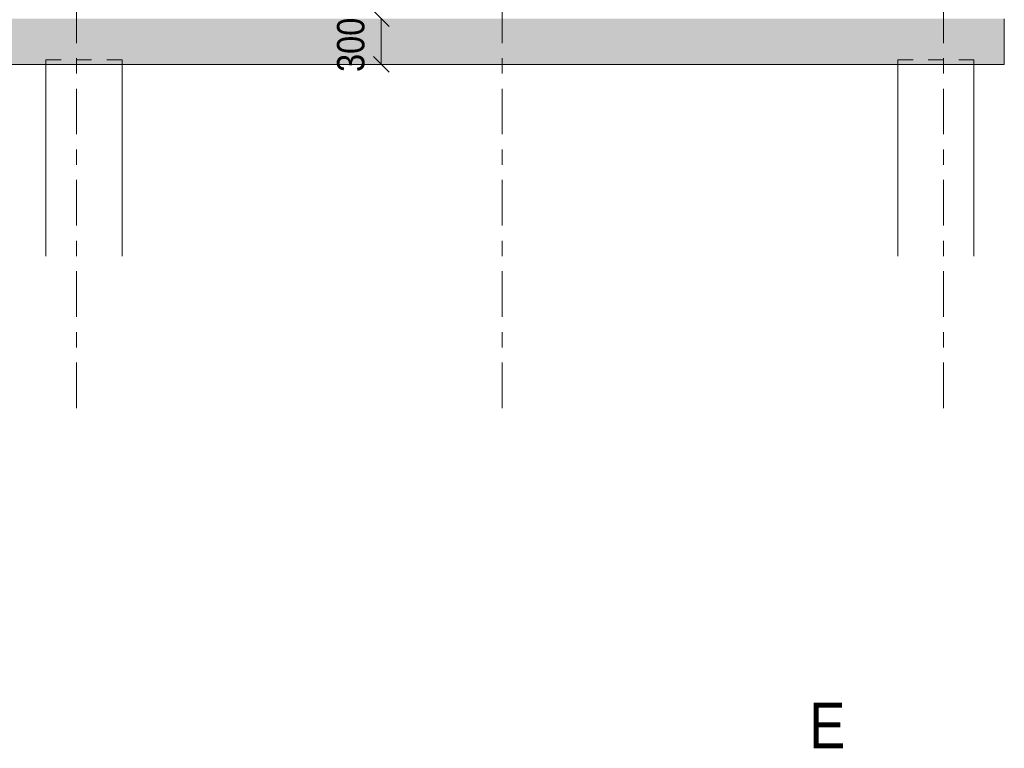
# Model space of a CAD drawing. Header units: millimetres. Extents: x -931 to -90, y -1411 to -817.
# Tile 58 of 63: x -221 to -156, y -1068 to -1020. Entities that reach past the tile are written whole.
import ezdxf

# ---------------------------------------------------------------- set-up
doc = ezdxf.new("R2010")
doc.units = ezdxf.units.MM
for name, pattern in [('XKITLINE00', [0]), ('XKITLINE01', [4, 1, -1, 1, -1]), ('XKITLINE03', [6, 3, -1, 1, -1])]:
    doc.linetypes.add(name, pattern=pattern)
for name, color, linetype, lineweight in [('Offset', 4, 'Continuous', 0), ('Onderdeel', 2, 'Continuous', 0), ('Stramien', 4, 'Continuous', 0)]:
    doc.layers.add(name, color=color, linetype=linetype, lineweight=lineweight)
doc.styles.add('ARIAL', font='arial.ttf')

msp = doc.modelspace()

# ---------------------------------------------------------------- hatches: boundary and pattern name
at = {"layer": 'Onderdeel'}
msp.add_hatch(color=256, dxfattribs=at).paths.add_polyline_path([(-246.324, -1022.559), (-246.324, -1019.559), (-156.322, -1019.559), (-156.322, -1022.559)], flags=17)

# ---------------------------------------------------------------- linework, layer by layer
at = {"layer": 'Offset', "linetype": 'XKITLINE00', "lineweight": 0}
for p, q in [((-197.787, -1019.05), (-196.768, -1020.068)), ((-197.278, -1022.559), (-197.278, -1019.559)), ((-197.787, -1022.05), (-196.768, -1023.068)), ((-197.289, -1022.559), (-195.838, -1022.559))]:
    msp.add_line(p, q, dxfattribs=at)
at = {"layer": 'Offset'}
msp.add_point((-197.278, -1022.559), dxfattribs=at)
at = {"layer": 'Onderdeel', "linetype": 'XKITLINE00', "lineweight": 0}
for p, q in [((-156.322, -1019.559), (-156.322, -1022.559)), ((-156.322, -1022.559), (-246.324, -1022.559)), ((-219.322, -1035.158), (-219.322, -1022.559)), ((-214.322, -1035.158), (-214.322, -1022.559)), ((-163.322, -1035.158), (-163.322, -1022.559)), ((-158.322, -1035.158), (-158.322, -1022.559))]:
    msp.add_line(p, q, dxfattribs=at)
at = {"layer": 'Onderdeel', "linetype": 'XKITLINE01', "lineweight": 0}
for p, q in [((-214.322, -1022.259), (-219.322, -1022.259)), ((-219.322, -1022.259), (-219.322, -1022.559)), ((-214.322, -1022.559), (-214.322, -1022.259)), ((-158.322, -1022.259), (-163.322, -1022.259)), ((-163.322, -1022.259), (-163.322, -1022.559)), ((-158.322, -1022.559), (-158.322, -1022.259))]:
    msp.add_line(p, q, dxfattribs=at)
at = {"layer": 'Stramien', "linetype": 'XKITLINE03', "lineweight": 0}
for p, q in [((-217.322, -1045.158), (-217.322, -844.059)), ((-189.322, -1045.158), (-189.322, -844.059)), ((-160.322, -1045.158), (-160.322, -844.059))]:
    msp.add_line(p, q, dxfattribs=at)

# ---------------------------------------------------------------- texts
at = {"layer": 'Offset', "style": 'ARIAL', "width": 0.85}
msp.add_text('300', height=1.8, rotation=90.00021, dxfattribs=at).set_placement((-198.388, -1023.061))
at = {"layer": 'Stramien', "style": 'ARIAL', "width": 0.85}
msp.add_text('E', height=3, dxfattribs=at).set_placement((-169.153, -1067.504))

doc.saveas('drawing.dxf')
